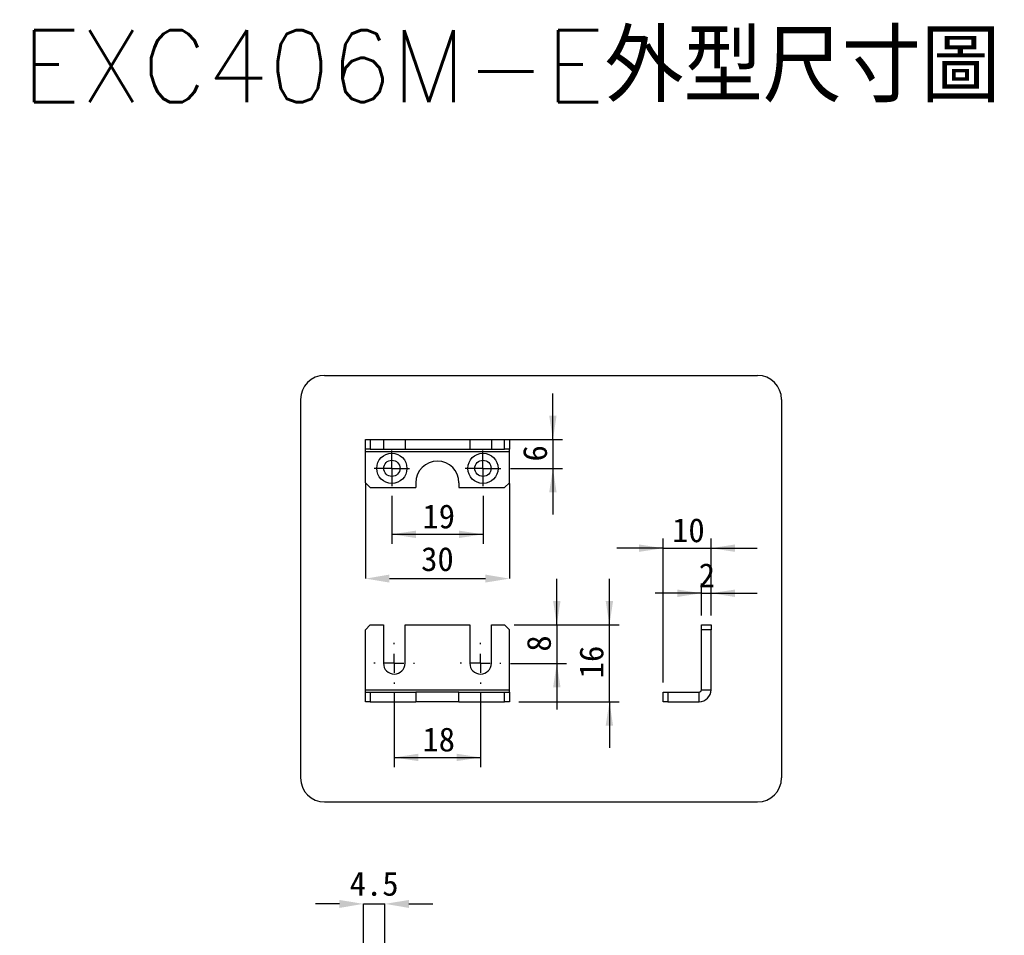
# Model space of a CAD drawing. Header units: millimetres. Extents: x 11 to 190, y 5 to 296.
# Tile 34 of 71: x 11 to 113, y 168 to 263. Entities that reach past the tile are written whole.
import ezdxf

# ---------------------------------------------------------------- set-up
doc = ezdxf.new("R2010")
doc.units = ezdxf.units.MM
doc.header["$PDSIZE"] = -1
doc.layers.add('圖框', color=7, linetype='Continuous')
doc.layers.add('標註文字', color=4, linetype='Continuous')
doc.styles.add('SLDTEXTSTYLE2', font='txt', dxfattribs={"bigfont": 'bigfont'})
doc.styles.add('SLDTEXTSTYLE3', font='txt')
doc.dimstyles.new('SLDDIMSTYLE0', dxfattribs={"dimtxt": 2.5, "dimasz": 2.5, "dimexe": 0, "dimexo": 0.0625, "dimtad": 1, "dimlfac": 2, "dimrnd": 1e-09, "dimzin": 12, "dimdsep": 46, "dimtxsty": 'SLDTEXTSTYLE3', "dimsah": 1, "dimcen": 0.09, "dimadec": 0, "dimazin": 3, "dimtfac": 1, "dimtofl": 0, "dimtmove": 0, "dimatfit": 3, "dimfxl": 1, "dimfrac": 2, "dimtolj": 1, "dimtzin": 12, "dimarcsym": 0})
doc.dimstyles.new('SLDDIMSTYLE1', dxfattribs={"dimtxt": 2.5, "dimasz": 2.5, "dimexe": 0, "dimexo": 0.0625, "dimtad": 1, "dimdec": 1, "dimlfac": 2, "dimrnd": 1e-09, "dimzin": 12, "dimdsep": 46, "dimtxsty": 'SLDTEXTSTYLE3', "dimsah": 1, "dimcen": 0.09, "dimadec": 0, "dimazin": 3, "dimtfac": 1, "dimtmove": 0, "dimatfit": 0, "dimfxl": 1, "dimfrac": 2, "dimtolj": 1, "dimtzin": 12, "dimarcsym": 0})
doc.dimstyles.new('SLDDIMSTYLE3', dxfattribs={"dimtxt": 2.5, "dimasz": 2.5, "dimexe": 0, "dimexo": 0.0625, "dimtad": 1, "dimlfac": 2, "dimrnd": 1e-09, "dimzin": 12, "dimdsep": 46, "dimtxsty": 'SLDTEXTSTYLE3', "dimsah": 1, "dimcen": 0.09, "dimadec": 0, "dimazin": 3, "dimtfac": 1, "dimtmove": 0, "dimatfit": 0, "dimfxl": 1, "dimfrac": 2, "dimtolj": 1, "dimtzin": 12, "dimarcsym": 0})

# ---------------------------------------------------------------- blocks, each defined once
blk = doc.blocks.new('_D_4')
at = {"layer": 'Defpoints', "color": 0, "transparency": 16777216}
for p in [(48.87, 171.14), (46.62, 164.96), (48.87, 164.96)]:
    blk.add_point(p, dxfattribs=at)
at = {"layer": '標註文字', "color": 0, "lineweight": -2, "transparency": 16777216}
for p, q in [((44.12, 171.14), (41.62, 171.14)), ((46.62, 165.02), (46.62, 171.14)), ((46.62, 171.14), (48.87, 171.14)), ((48.87, 165.02), (48.87, 171.14)), ((51.37, 171.14), (53.87, 171.14))]:
    blk.add_line(p, q, dxfattribs=at)
at = {"layer": '標註文字', "color": 0, "transparency": 16777216}
for points in [[(44.12, 171.55), (44.12, 170.72), (46.62, 171.14)], [(51.37, 171.55), (51.37, 170.72), (48.87, 171.14)]]:
    blk.add_solid(points, dxfattribs=at)
at = {"layer": '標註文字', "color": 0, "transparency": 16777216, "insert": (47.74, 174.49), "char_height": 2.5, "attachment_point": 2, "style": 'SLDTEXTSTYLE3'}
blk.add_mtext('\\A1;4.5', dxfattribs=at)
blk = doc.blocks.new('_D_9')
at = {"layer": '標註文字', "transparency": 16777216}
for p, q in [((49.84, 193.09), (49.84, 185.4)), ((58.84, 193.09), (58.84, 185.4)), ((49.84, 186.4), (58.84, 186.4))]:
    blk.add_line(p, q, dxfattribs=at)
for points in [[(49.84, 186.4), (52.34, 186.02), (52.34, 186.79)], [(58.84, 186.4), (56.34, 186.79), (56.34, 186.02)]]:
    blk.add_solid(points, dxfattribs=at)
at = {"layer": '標註文字', "transparency": 16777216, "insert": (52.77, 189.53), "char_height": 2.5, "attachment_point": 1, "style": 'SLDTEXTSTYLE3'}
blk.add_mtext('18', dxfattribs=at)
blk = doc.blocks.new('_D_10')
at = {"layer": '標註文字', "transparency": 16777216}
for p, q in [((66.78, 200.21), (66.78, 205.02)), ((62.34, 200.21), (67.78, 200.21)), ((66.78, 200.21), (66.78, 196.21)), ((61.96, 196.21), (67.78, 196.21)), ((66.78, 196.21), (66.78, 191.41))]:
    blk.add_line(p, q, dxfattribs=at)
for points in [[(66.78, 200.21), (67.17, 202.71), (66.4, 202.71)], [(66.78, 196.21), (66.4, 193.71), (67.17, 193.71)]]:
    blk.add_solid(points, dxfattribs=at)
at = {"layer": '標註文字', "transparency": 16777216, "insert": (63.66, 197.43), "char_height": 2.5, "attachment_point": 1, "rotation": 90, "style": 'SLDTEXTSTYLE3'}
blk.add_mtext('8', dxfattribs=at)
blk = doc.blocks.new('_D_11')
at = {"layer": '標註文字', "transparency": 16777216}
for p, q in [((72.27, 200.21), (72.27, 205.02)), ((62.34, 200.21), (73.27, 200.21)), ((72.27, 192.21), (72.27, 200.21)), ((62.84, 192.21), (73.27, 192.21)), ((72.27, 192.21), (72.27, 187.41))]:
    blk.add_line(p, q, dxfattribs=at)
for points in [[(72.27, 200.21), (72.65, 202.71), (71.88, 202.71)], [(72.27, 192.21), (71.88, 189.71), (72.65, 189.71)]]:
    blk.add_solid(points, dxfattribs=at)
at = {"layer": '標註文字', "transparency": 16777216, "insert": (69.14, 194.65), "char_height": 2.5, "attachment_point": 1, "rotation": 90, "style": 'SLDTEXTSTYLE3'}
blk.add_mtext('16', dxfattribs=at)
blk = doc.blocks.new('SW_CENTERMARKSYMBOL_8')
at = {"layer": '標註文字', "color": 0}
for p, q in [((0, 2), (0, 2.125)), ((-2, 0), (-2.125, 0)), ((0, 0), (-1, 0)), ((0, 0), (0, 1)), ((0, 0), (0, -1)), ((0, 0), (1, 0)), ((2, 0), (2.125, 0)), ((0, -2), (0, -2.125))]:
    blk.add_line(p, q, dxfattribs=at)
blk = doc.blocks.new('SW_CENTERMARKSYMBOL_9')
at = {"layer": '標註文字', "color": 0}
for p, q in [((0, 2), (0, 2.125)), ((-2, 0), (-2.125, 0)), ((0, 0), (-1, 0)), ((0, 0), (0, 1)), ((0, 0), (0, -1)), ((0, 0), (1, 0)), ((2, 0), (2.125, 0)), ((0, -2), (0, -2.125))]:
    blk.add_line(p, q, dxfattribs=at)
blk = doc.blocks.new('_D_12')
at = {"layer": '標註文字', "transparency": 16777216}
for p, q in [((49.59, 213.68), (49.59, 208.66)), ((59.09, 213.68), (59.09, 208.66)), ((49.59, 209.66), (59.09, 209.66))]:
    blk.add_line(p, q, dxfattribs=at)
for points in [[(49.59, 209.66), (52.09, 209.27), (52.09, 210.04)], [(59.09, 209.66), (56.59, 210.04), (56.59, 209.27)]]:
    blk.add_solid(points, dxfattribs=at)
at = {"layer": '標註文字', "transparency": 16777216, "insert": (52.77, 212.78), "char_height": 2.5, "attachment_point": 1, "style": 'SLDTEXTSTYLE3'}
blk.add_mtext('19', dxfattribs=at)
blk = doc.blocks.new('_D_13')
at = {"layer": 'Defpoints', "color": 0, "transparency": 16777216}
for p in [(46.84, 215.03), (61.84, 215.03), (61.84, 205.04)]:
    blk.add_point(p, dxfattribs=at)
at = {"layer": '標註文字', "color": 0, "lineweight": -2, "transparency": 16777216}
for p, q in [((46.84, 214.97), (46.84, 205.04)), ((61.84, 214.97), (61.84, 205.04)), ((49.34, 205.04), (59.34, 205.04))]:
    blk.add_line(p, q, dxfattribs=at)
at = {"layer": '標註文字', "color": 0, "transparency": 16777216}
for points in [[(49.34, 205.46), (49.34, 204.63), (46.84, 205.04)], [(59.34, 205.46), (59.34, 204.63), (61.84, 205.04)]]:
    blk.add_solid(points, dxfattribs=at)
at = {"layer": '標註文字', "color": 0, "transparency": 16777216, "insert": (54.34, 208.33), "char_height": 2.5, "attachment_point": 2, "style": 'SLDTEXTSTYLE3'}
blk.add_mtext('\\A1;30', dxfattribs=at)
blk = doc.blocks.new('_D_14')
at = {"layer": '標註文字', "transparency": 16777216}
for p, q in [((66.38, 219.53), (66.38, 224.34)), ((58.71, 219.53), (67.38, 219.53)), ((66.38, 219.53), (66.38, 216.53)), ((61.94, 216.53), (67.38, 216.53)), ((66.38, 216.53), (66.38, 211.73))]:
    blk.add_line(p, q, dxfattribs=at)
for points in [[(66.38, 219.53), (66.76, 222.03), (65.99, 222.03)], [(66.38, 216.53), (65.99, 214.03), (66.76, 214.03)]]:
    blk.add_solid(points, dxfattribs=at)
at = {"layer": '標註文字', "transparency": 16777216, "insert": (63.26, 217.25), "char_height": 2.5, "attachment_point": 1, "rotation": 90, "style": 'SLDTEXTSTYLE3'}
blk.add_mtext('6', dxfattribs=at)
blk = doc.blocks.new('SW_CENTERMARKSYMBOL_10')
at = {"layer": '標註文字', "color": 0}
for p, q in [((0, 1), (0, 1.85)), ((-1, 0), (-1.85, 0)), ((0, 0), (-1, 0)), ((0, 0), (0, 1)), ((0, 0), (0, -1)), ((0, 0), (1, 0)), ((1, 0), (1.85, 0)), ((0, -1), (0, -1.85))]:
    blk.add_line(p, q, dxfattribs=at)
blk = doc.blocks.new('SW_CENTERMARKSYMBOL_11')
at = {"layer": '標註文字', "color": 0}
for p, q in [((0, 1), (0, 1.85)), ((-1, 0), (-1.85, 0)), ((0, 0), (-1, 0)), ((0, 0), (0, 1)), ((0, 0), (0, -1)), ((0, 0), (1, 0)), ((1, 0), (1.85, 0)), ((0, -1), (0, -1.85))]:
    blk.add_line(p, q, dxfattribs=at)
blk = doc.blocks.new('_D_15')
at = {"layer": '標註文字', "transparency": 16777216}
for p, q in [((81.86, 201.21), (81.86, 204.52)), ((82.86, 201.21), (82.86, 204.52)), ((81.86, 203.52), (77.05, 203.52)), ((81.86, 203.52), (82.86, 203.52)), ((82.86, 203.52), (87.67, 203.52))]:
    blk.add_line(p, q, dxfattribs=at)
for points in [[(81.86, 203.52), (79.36, 203.9), (79.36, 203.13)], [(82.86, 203.52), (85.36, 203.13), (85.36, 203.9)]]:
    blk.add_solid(points, dxfattribs=at)
at = {"layer": '標註文字', "transparency": 16777216, "insert": (81.58, 206.64), "char_height": 2.5, "attachment_point": 1, "style": 'SLDTEXTSTYLE3'}
blk.add_mtext('2', dxfattribs=at)
blk = doc.blocks.new('_D_16')
at = {"layer": '標註文字', "transparency": 16777216}
for p, q in [((77.86, 194.21), (77.86, 209.21)), ((82.86, 201.21), (82.86, 209.21)), ((77.86, 208.21), (73.05, 208.21)), ((77.86, 208.21), (82.86, 208.21)), ((82.86, 208.21), (87.67, 208.21))]:
    blk.add_line(p, q, dxfattribs=at)
for points in [[(77.86, 208.21), (75.36, 208.6), (75.36, 207.83)], [(82.86, 208.21), (85.36, 207.83), (85.36, 208.6)]]:
    blk.add_solid(points, dxfattribs=at)
at = {"layer": '標註文字', "transparency": 16777216, "insert": (78.8, 211.34), "char_height": 2.5, "attachment_point": 1, "style": 'SLDTEXTSTYLE3'}
blk.add_mtext('10', dxfattribs=at)

msp = doc.modelspace()

# ---------------------------------------------------------------- linework, layer by layer
for p, q in [((46.8365, 218.5345), (46.8365, 219.5345)), ((46.8365, 219.5345), (47.3365, 219.5345)), ((47.3365, 219.5345), (47.3365, 218.5345)), ((47.3365, 219.5345), (48.7115, 219.5345)), ((48.7115, 219.5345), (48.7115, 218.5345)), ((48.7115, 219.5345), (50.9615, 219.5345)), ((50.9615, 219.5345), (50.9615, 218.5345)), ((50.9615, 219.5345), (57.7115, 219.5345)), ((57.7115, 219.5345), (57.7115, 218.5345)), ((57.7115, 219.5345), (59.9615, 219.5345)), ((59.9615, 219.5345), (59.9615, 218.5345)), ((59.9615, 219.5345), (61.3365, 219.5345)), ((61.3365, 218.5345), (61.3365, 219.5345)), ((61.3365, 219.5345), (61.8365, 219.5345)), ((61.8365, 219.5345), (61.8365, 218.5345)), ((47.3365, 218.5345), (46.8365, 218.5345)), ((46.8365, 218.2845), (46.8365, 218.5345)), ((46.8365, 218.2845), (61.8365, 218.2845)), ((46.8365, 215.0345), (46.8365, 218.2845)), ((47.3365, 218.5345), (48.7115, 218.5345)), ((48.7115, 218.5345), (50.9615, 218.5345)), ((50.9615, 218.5345), (57.7115, 218.5345)), ((57.7115, 218.5345), (59.9615, 218.5345)), ((59.9615, 218.5345), (61.3365, 218.5345)), ((61.8365, 218.5345), (61.3365, 218.5345)), ((61.8365, 218.2845), (61.8365, 218.5345)), ((61.8365, 215.0345), (61.8365, 218.2845)), ((46.8365, 215.0345), (47.3365, 214.5345)), ((47.3365, 214.5345), (52.0865, 214.5345)), ((52.0865, 215.0345), (52.0865, 214.5345)), ((56.5865, 215.0345), (56.5865, 214.5345)), ((56.5865, 214.5345), (61.3365, 214.5345)), ((61.3365, 214.5345), (61.8365, 215.0345)), ((47.3365, 200.2139), (46.8365, 199.7139)), ((47.3365, 200.2139), (48.7115, 200.2139)), ((48.7115, 200.2139), (48.7115, 196.2139)), ((50.9615, 200.2139), (57.7115, 200.2139)), ((50.9615, 196.2139), (50.9615, 200.2139)), ((57.7115, 200.2139), (57.7115, 196.2139)), ((59.9615, 196.2139), (59.9615, 200.2139)), ((59.9615, 200.2139), (61.3365, 200.2139)), ((61.8365, 199.7139), (61.3365, 200.2139)), ((81.8623, 199.7139), (81.8623, 200.2139)), ((81.8623, 200.2139), (82.8623, 200.2139)), ((82.8623, 200.2139), (82.8623, 199.7139)), ((46.8365, 193.4639), (46.8365, 199.7139)), ((61.8365, 193.4639), (61.8365, 199.7139)), ((81.8623, 193.4639), (81.8623, 199.7139)), ((82.8623, 199.7139), (81.8623, 199.7139)), ((82.8623, 193.4639), (82.8623, 199.7139)), ((46.8365, 193.2139), (46.8365, 193.4639)), ((46.8365, 193.4639), (61.8365, 193.4639)), ((46.8365, 192.2139), (46.8365, 193.2139)), ((46.8365, 193.2139), (47.3365, 193.2139)), ((47.3365, 193.2139), (47.3365, 192.2139)), ((47.3365, 193.2139), (52.0865, 193.2139)), ((52.0865, 193.2139), (52.0865, 192.2139)), ((56.5865, 193.2139), (52.0865, 193.2139)), ((56.5865, 193.2139), (61.3365, 193.2139)), ((56.5865, 192.2139), (56.5865, 193.2139)), ((61.3365, 192.2139), (61.3365, 193.2139)), ((61.3365, 193.2139), (61.8365, 193.2139)), ((61.8365, 193.2139), (61.8365, 193.4639)), ((61.8365, 193.2139), (61.8365, 192.2139)), ((77.8623, 192.2139), (77.8623, 193.2139)), ((77.8623, 193.2139), (78.3623, 193.2139)), ((78.3623, 193.2139), (78.3623, 192.2139)), ((78.3623, 193.2139), (81.6123, 193.2139)), ((81.6123, 192.2139), (81.6123, 193.2139)), ((81.8623, 193.4639), (82.8623, 193.4639)), ((47.3365, 192.2139), (46.8365, 192.2139)), ((47.3365, 192.2139), (52.0865, 192.2139)), ((56.5865, 192.2139), (52.0865, 192.2139)), ((56.5865, 192.2139), (61.3365, 192.2139)), ((61.8365, 192.2139), (61.3365, 192.2139)), ((78.3623, 192.2139), (77.8623, 192.2139)), ((78.3623, 192.2139), (81.6123, 192.2139))]:
    msp.add_line(p, q)
for centre, radius in [((49.5865, 216.5345), 1.575), ((59.0865, 216.5345), 1.575), ((49.5865, 216.5345), 0.85), ((59.0865, 216.5345), 0.85)]:
    msp.add_circle(centre, radius)
for centre, radius, start, end in [((54.3365, 215.0345), 2.25, 0, 180), ((49.8365, 196.2139), 1.125, 180, 0), ((58.8365, 196.2139), 1.125, 180, 0), ((81.6123, 193.4639), 0.25, 270, 0), ((81.6123, 193.4639), 1.25, 270, 0)]:
    msp.add_arc(centre, radius, start, end)
at = {"layer": '圖框'}
for p, q in [((42.5682, 226.2178), (87.7126, 226.2178)), ((40.0682, 223.7178), (40.0682, 184.2641)), ((90.2126, 223.7178), (90.2126, 184.2641)), ((42.5682, 181.7641), (87.7126, 181.7641))]:
    msp.add_line(p, q, dxfattribs=at)
for centre, start, end in [((42.5682, 223.7178), 90, 180), ((87.7126, 223.7178), 0, 90), ((42.5682, 184.2641), 180, 270), ((87.7126, 184.2641), 270, 0)]:
    msp.add_arc(centre, 2.5, start, end, dxfattribs=at)

# ---------------------------------------------------------------- block references
at = {"layer": '標註文字'}
for name, p in [('SW_CENTERMARKSYMBOL_11', (49.5865, 216.5345)), ('SW_CENTERMARKSYMBOL_10', (59.0865, 216.5345)), ('SW_CENTERMARKSYMBOL_8', (49.8365, 196.2139)), ('SW_CENTERMARKSYMBOL_9', (58.8365, 196.2139))]:
    msp.add_blockref(name, p, dxfattribs=at)

# ---------------------------------------------------------------- texts
at = {"layer": '標註文字', "insert": (62.0047, 262.1878), "char_height": 7.5, "attachment_point": 2, "style": 'SLDTEXTSTYLE2'}
msp.add_mtext('EXC406M-E外型尺寸圖', dxfattribs=at)

# ---------------------------------------------------------------- dimensions: what is measured, and where the dimension line sits
at = {"layer": '標註文字'}
for base, p1, p2, picture, middle in [((66.3779, 216.5345), (57.7115, 219.5345), (60.9365, 216.5345), '_D_14', (66.3779, 218.0345)), ((66.7844, 196.2139), (61.3365, 200.2139), (60.9615, 196.2139), '_D_10', (66.7844, 198.2139)), ((72.2652, 200.2139), (61.8365, 192.2139), (61.3365, 200.2139), '_D_11', (72.2652, 196.2139))]:
    dim = msp.add_linear_dim(base=base, p1=p1, p2=p2, angle=90, dimstyle='SLDDIMSTYLE3', dxfattribs=at)
    dim.commit()
    dim.dimension.update_dxf_attribs({"geometry": picture, "text_midpoint": middle, "dimtype": 160})
for base, p1, p2, dimstyle, picture, middle in [((61.8365, 205.0432), (46.8365, 215.0345), (61.8365, 215.0345), 'SLDDIMSTYLE0', '_D_13', (54.3365, 205.0432)), ((59.0865, 209.6566), (49.5865, 214.6845), (59.0865, 214.6845), 'SLDDIMSTYLE0', '_D_12', (54.3365, 209.6566)), ((82.8623, 208.2139), (77.8623, 193.2139), (82.8623, 200.2139), 'SLDDIMSTYLE3', '_D_16', (80.3623, 208.2139)), ((82.8623, 203.5169), (81.8623, 200.2139), (82.8623, 200.2139), 'SLDDIMSTYLE3', '_D_15', (82.3623, 203.5169)), ((58.8365, 186.404), (49.8365, 194.0889), (58.8365, 194.0889), 'SLDDIMSTYLE0', '_D_9', (54.3365, 186.404)), ((48.8675, 171.137), (46.6175, 164.9574), (48.8675, 164.9574), 'SLDDIMSTYLE1', '_D_4', (47.7425, 171.137))]:
    dim = msp.add_linear_dim(base=base, p1=p1, p2=p2, dimstyle=dimstyle, dxfattribs=at)
    dim.commit()
    dim.dimension.update_dxf_attribs({"geometry": picture, "text_midpoint": middle, "dimtype": 160})

doc.saveas('drawing.dxf')
